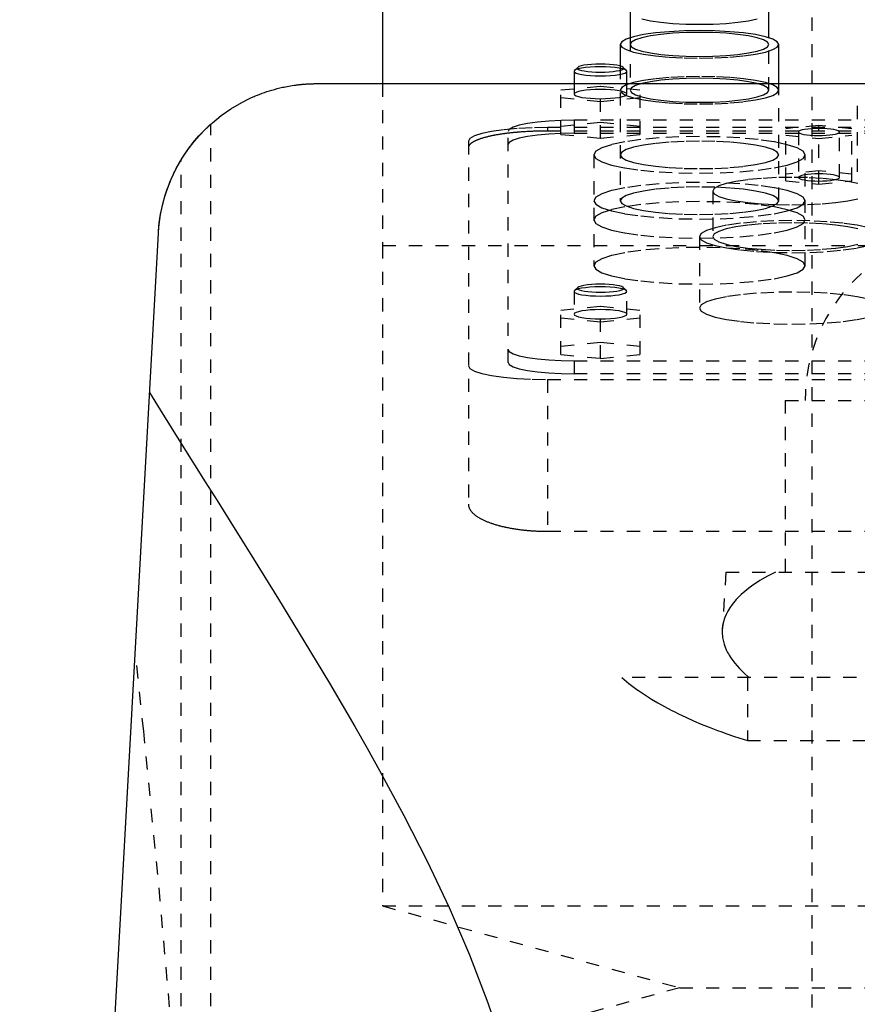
# Model space of a CAD drawing. Extents: x -120 to 120, y -1 to 900.
# Tile 9 of 11: x -72 to -9, y 702 to 776. Entities that reach past the tile are written whole.
import ezdxf

# ---------------------------------------------------------------- set-up
doc = ezdxf.new("R2010")
doc.units = 0
doc.linetypes.add('DASHED', pattern=[2, 1, -1])
doc.layers.add('AM_0', color=7, linetype='CONTINUOUS')
doc.layers.add('AM_3', color=7, linetype='DASHED')

msp = doc.modelspace()

# ---------------------------------------------------------------- linework, layer by layer
at = {"layer": 'AM_0', "color": 7, "linetype": 'CONTINUOUS'}
for p, q in [((-45, 809.3), (-45, 771.5)), ((-26.25, 780.383), (-26.25, 774.978)), ((-15.75, 774.978), (-15.75, 780.383)), ((-27, 774.474), (-27, 772.835)), ((-15, 771.5), (-15, 774.474)), ((-30.469, 772.493), (-30.5, 772.432)), ((-30.5, 772.432), (-30.5, 771.5)), ((-30.223, 772.732), (-30.469, 772.493)), ((-26.531, 772.493), (-26.777, 772.732)), ((-26.5, 771.5), (-26.5, 772.432)), ((-50, 771.5), (50, 771.5)), ((-72.484, 569.6), (-61.982, 760.16))]:
    msp.add_line(p, q, dxfattribs=at)
for points in [[(-15, 774.474), (-15.115, 774.677), (-15.457, 774.873), (-16.011, 775.053), (-16.757, 775.211), (-17.667, 775.34), (-18.704, 775.437), (-19.829, 775.496), (-21, 775.516), (-22.171, 775.496), (-23.296, 775.437), (-24.333, 775.34), (-25.243, 775.211), (-25.989, 775.053), (-26.543, 774.873), (-26.885, 774.677), (-27, 774.474)], [(-28.5, 772.982), (-28.846, 772.976), (-29.179, 772.959), (-29.484, 772.93), (-29.751, 772.891), (-29.968, 772.844), (-30.128, 772.79), (-30.223, 772.732)], [(-26.777, 772.732), (-26.872, 772.79), (-27.032, 772.844), (-27.249, 772.891), (-27.516, 772.93), (-27.821, 772.959), (-28.154, 772.976), (-28.5, 772.982)], [(-28.5, 772.78), (-28.896, 772.773), (-29.275, 772.752), (-29.625, 772.719), (-29.93, 772.675), (-30.178, 772.621), (-30.36, 772.56), (-30.469, 772.493)], [(-26.5, 772.432), (-26.538, 772.5), (-26.652, 772.565), (-26.837, 772.625), (-27.086, 772.678), (-27.389, 772.721), (-27.735, 772.753), (-28.11, 772.773), (-28.5, 772.78)]]:
    msp.add_lwpolyline(points, dxfattribs=at)
for points in [[(-61.982, 760.16, 0), (-61.946, 760.638, 0), (-61.818, 761.58, 0), (-61.618, 762.502, 0), (-61.493, 762.953, 0), (-61.35, 763.396, 0), (-61.016, 764.258, 0), (-60.622, 765.083, 0), (-60.172, 765.867, 0), (-59.669, 766.607, 0), (-59.119, 767.3, 0), (-58.827, 767.629, 0), (-58.525, 767.945, 0), (-57.89, 768.541, 0), (-57.217, 769.087, 0), (-56.494, 769.591, 0), (-55.663, 770.08, 0), (-55.127, 770.35, 0), (-54.967, 770.424, 0), (-54.804, 770.497, 0), (-54.721, 770.532, 0), (-54.638, 770.568, 0), (-54.469, 770.637, 0), (-54.296, 770.705, 0), (-54.209, 770.738, 0), (-54.121, 770.77, 0), (-53.942, 770.834, 0), (-53.759, 770.896, 0), (-53.666, 770.926, 0), (-53.573, 770.956, 0), (-53.383, 771.013, 0), (-53.189, 771.069, 0), (-52.99, 771.122, 0), (-52.786, 771.172, 0), (-52.573, 771.221, 0), (-52.462, 771.245, 0), (-52.346, 771.268, 0), (-52.106, 771.314, 0), (-51.854, 771.356, 0), (-51.701, 771.379, 0), (-51.657, 771.385, 0), (-51.613, 771.391, 0), (-51.59, 771.394, 0), (-51.568, 771.397, 0), (-51.523, 771.403, 0), (-51.478, 771.409, 0), (-51.432, 771.414, 0), (-51.386, 771.42, 0), (-51.34, 771.425, 0), (-51.317, 771.428, 0), (-51.293, 771.43, 0), (-51.247, 771.435, 0), (-51.2, 771.44, 0), (-51.153, 771.444, 0), (-51.106, 771.449, 0), (-51.058, 771.453, 0), (-51.034, 771.455, 0), (-51.01, 771.457, 0), (-50.962, 771.461, 0), (-50.914, 771.465, 0), (-50.89, 771.467, 0), (-50.866, 771.469, 0), (-50.817, 771.472, 0), (-50.769, 771.475, 0), (-50.744, 771.477, 0), (-50.72, 771.478, 0), (-50.671, 771.481, 0), (-50.622, 771.484, 0), (-50.572, 771.486, 0), (-50.523, 771.489, 0), (-50.473, 771.491, 0), (-50.449, 771.492, 0), (-50.424, 771.493, 0), (-50.374, 771.494, 0), (-50.324, 771.496, 0), (-50.275, 771.497, 0), (-50.225, 771.498, 0), (-50.175, 771.499, 0), (-50.15, 771.499, 0), (-50.125, 771.499, 0), (-50.075, 771.5, 0), (-50.025, 771.5, 0), (-50, 771.5, 0)], [(-60.267, 765.713, 0), (-60.178, 765.857, 0), (-59.993, 766.143, 0), (-59.802, 766.422, 0), (-59.706, 766.557, 0), (-59.609, 766.688, 0), (-59.419, 766.935, 0), (-59.237, 767.16, 0), (-59.067, 767.36, 0), (-58.91, 767.538, 0), (-58.759, 767.702, 0), (-58.687, 767.779, 0), (-58.617, 767.852, 0), (-58.485, 767.986, 0), (-58.366, 768.103, 0), (-58.263, 768.202, 0), (-58.175, 768.284, 0), (-58.105, 768.349, 0), (-58.077, 768.375, 0), (-58.053, 768.397, 0), (-58.019, 768.427, 0), (-58.002, 768.442, 0), (-58, 768.444, 0)], [(-61.982, 760.16, 0), (-61.972, 760.323, 0), (-61.945, 760.648, 0), (-61.909, 760.972, 0), (-61.888, 761.134, 0), (-61.865, 761.295, 0), (-61.812, 761.617, 0), (-61.75, 761.937, 0), (-61.679, 762.255, 0), (-61.6, 762.572, 0), (-61.512, 762.886, 0), (-61.465, 763.042, 0), (-61.416, 763.197, 0), (-61.312, 763.506, 0), (-61.199, 763.812, 0), (-61.077, 764.115, 0), (-60.948, 764.414, 0), (-60.81, 764.709, 0), (-60.738, 764.856, 0), (-60.665, 765.001, 0), (-60.511, 765.289, 0), (-60.35, 765.572, 0), (-60.267, 765.713, 0)], [(-62.647, 748.09, 0), (-61.845, 746.794, 0), (-60.178, 744.119, 0), (-58.435, 741.339, 0), (-57.538, 739.912, 0), (-56.627, 738.461, 0), (-54.769, 735.491, 0), (-52.872, 732.435, 0), (-50.953, 729.298, 0), (-49.027, 726.088, 0), (-47.112, 722.808, 0), (-46.165, 721.143, 0), (-45.227, 719.464, 0), (-43.392, 716.06, 0), (-41.63, 712.599, 0), (-39.965, 709.079, 0), (-38.423, 705.5, 0), (-37.036, 701.859, 0), (-36.41, 700.014, 0)]]:
    msp.add_polyline3d(points, dxfattribs=at)
at = {"layer": 'AM_3', "color": 6, "linetype": 'DASHED'}
for p, q in [((-12.5, 858.5), (-12.5, 396.5)), ((-26.25, 774.978), (-26.25, 771.001)), ((-15.75, 771.001), (-15.75, 774.978)), ((-27, 772.835), (-27, 762.63)), ((-45, 771.5), (-45, 759.25)), ((-31.5, 771.019), (-28.5, 771.32)), ((-30.5, 771.5), (-30.5, 770.709)), ((-28.5, 771.32), (-25.5, 771.019)), ((-28.5, 767.359), (-28.5, 771.32)), ((-26.5, 770.709), (-26.5, 771.5)), ((-15, 762.63), (-15, 771.5)), ((-31.5, 767.66), (-31.5, 771.019)), ((-25.5, 767.66), (-25.5, 771.019)), ((-28.5, 770.117), (-31.5, 770.417)), ((-25.5, 770.417), (-28.5, 770.117)), ((-9.048, 769.814), (-9.048, 764.791)), ((-58, 569.6), (-58, 768.444)), ((-28.5, 768.563), (-31.5, 768.262)), ((-30.5, 768.733), (-30.5, 767.748)), ((30.5, 768.733), (-30.5, 768.733)), ((-25.5, 768.262), (-28.5, 768.563)), ((-11.95, 768.34), (-14.45, 768.089)), ((-11.95, 763.891), (-11.95, 768.34)), ((-9.45, 768.089), (-11.95, 768.34)), ((-35.5, 750.383), (-35.5, 767.865)), ((32.5, 768.182), (-32.5, 768.182)), ((-32.5, 768.182), (-32.5, 767.91)), ((32.5, 767.91), (-32.5, 767.91)), ((-31.5, 767.66), (-28.5, 767.359)), ((-30.5, 767.748), (30.5, 767.748)), ((-28.5, 767.359), (-25.5, 767.66)), ((-14.45, 764.141), (-14.45, 768.089)), ((-14.45, 767.588), (-11.95, 767.337)), ((-13.5, 767.839), (-13.5, 764.392)), ((-11.95, 767.337), (-9.45, 767.588)), ((-10.4, 764.392), (-10.4, 767.839)), ((-9.45, 764.141), (-9.45, 768.089)), ((-38.5, 767.14), (-38.5, 739.634)), ((-29, 766.103), (-29, 757.706)), ((-13, 757.706), (-13, 766.103)), ((-60.267, 569.6), (-60.267, 765.713)), ((-11.95, 764.893), (-14.45, 764.642)), ((-9.45, 764.642), (-11.95, 764.893)), ((-14.45, 764.141), (-11.95, 763.891)), ((-11.95, 763.891), (-9.45, 764.141)), ((-20, 763.357), (-20, 759.91)), ((-21, 759.91), (-21, 754.494)), ((-45, 759.25), (-45, 709.2)), ((-45, 759.25), (45, 759.25)), ((-45, 759.25), (0, 759.25)), ((-30.469, 755.817), (-30.5, 755.756)), ((-30.5, 755.756), (-30.5, 754.032)), ((-30.223, 756.056), (-30.469, 755.817)), ((-26.531, 755.817), (-26.777, 756.056)), ((-26.5, 754.032), (-26.5, 755.756)), ((-31.5, 754.342), (-28.5, 754.643)), ((-31.5, 750.99), (-31.5, 754.342)), ((-28.5, 754.643), (-25.5, 754.342)), ((-28.5, 750.689), (-28.5, 754.643)), ((-25.5, 750.99), (-25.5, 754.342)), ((-28.5, 753.44), (-31.5, 753.741)), ((-25.5, 753.741), (-28.5, 753.44)), ((-28.5, 751.892), (-31.5, 751.591)), ((-25.5, 751.591), (-28.5, 751.892)), ((-31.5, 750.99), (-28.5, 750.689)), ((-30.5, 750.5), (-30.5, 749.515)), ((-30.5, 750.5), (30.5, 750.5)), ((-28.5, 750.689), (-25.5, 750.99)), ((-32.5, 749.081), (32.5, 749.081)), ((-32.5, 749.081), (-32.5, 737.586)), ((30.5, 749.515), (-30.5, 749.515)), ((-14.5, 747.5), (-14.5, 734.5)), ((-14.5, 747.5), (14.5, 747.5)), ((-32.5, 737.586), (32.5, 737.586)), ((-19, 734.5), (-19.272, 730.154)), ((-19, 734.5), (19, 734.5)), ((26.891, 726.5), (-26.891, 726.5)), ((-17.375, 726.5), (-17.375, 721.733)), ((-17.375, 721.733), (17.375, 721.733)), ((-45, 709.2), (-22.5, 703)), ((-45, 709.2), (45, 709.2)), ((-22.5, 703), (-45, 696.8)), ((-22.5, 703), (22.5, 703))]:
    msp.add_line(p, q, dxfattribs=at)
for points in [[(-25.365, 776.403), (-24.712, 776.265), (-23.917, 776.152), (-23.009, 776.068), (-22.024, 776.016), (-21, 775.998), (-19.976, 776.016), (-18.991, 776.068), (-18.083, 776.152), (-17.288, 776.265), (-16.635, 776.403)], [(-27, 774.474), (-26.885, 774.271), (-26.543, 774.075), (-25.989, 773.895), (-25.243, 773.737), (-24.333, 773.608), (-23.296, 773.511), (-22.171, 773.452), (-21, 773.432), (-19.829, 773.452), (-18.704, 773.511), (-17.667, 773.608), (-16.757, 773.737), (-16.011, 773.895), (-15.457, 774.075), (-15.115, 774.271), (-15, 774.474)], [(-30.5, 772.432), (-30.462, 772.364), (-30.348, 772.299), (-30.163, 772.239), (-29.914, 772.187), (-29.611, 772.143), (-29.265, 772.111), (-28.89, 772.092), (-28.5, 772.085), (-28.11, 772.092), (-27.735, 772.111), (-27.389, 772.143), (-27.086, 772.187), (-26.837, 772.239), (-26.652, 772.299), (-26.538, 772.364), (-26.5, 772.432)], [(-30.223, 772.732), (-30.25, 772.673), (-30.211, 772.615), (-30.108, 772.559), (-29.945, 772.507), (-29.727, 772.462), (-29.463, 772.425), (-29.163, 772.397), (-28.838, 772.38), (-28.5, 772.375), (-28.162, 772.38), (-27.837, 772.397), (-27.537, 772.425), (-27.273, 772.462), (-27.055, 772.507), (-26.892, 772.559), (-26.789, 772.615), (-26.75, 772.673), (-26.777, 772.732)], [(-28.5, 771.056), (-28.89, 771.049), (-29.265, 771.03), (-29.611, 770.998), (-29.914, 770.954), (-30.163, 770.902), (-30.348, 770.842), (-30.462, 770.777), (-30.5, 770.709), (-30.462, 770.641), (-30.348, 770.576), (-30.163, 770.516), (-29.914, 770.463), (-29.611, 770.42), (-29.265, 770.388), (-28.89, 770.368), (-28.5, 770.362), (-28.11, 770.368), (-27.735, 770.388), (-27.389, 770.42), (-27.086, 770.463), (-26.837, 770.516), (-26.652, 770.576), (-26.538, 770.641), (-26.5, 770.709)], [(-26.5, 770.709), (-26.538, 770.777), (-26.652, 770.842), (-26.837, 770.902), (-27.086, 770.954), (-27.389, 770.998), (-27.735, 771.03), (-28.11, 771.049), (-28.5, 771.056)], [(-30.5, 768.733), (-31.475, 768.716), (-32.413, 768.667), (-33.278, 768.587), (-34.036, 768.479), (-34.657, 768.347), (-35.119, 768.197), (-35.404, 768.034), (-35.5, 767.865)], [(-32.5, 768.182), (-33.671, 768.162), (-34.796, 768.103), (-35.833, 768.007), (-36.743, 767.877), (-37.489, 767.719), (-38.043, 767.539), (-38.385, 767.344), (-38.5, 767.14)], [(-30.5, 767.748), (-31.475, 767.732), (-32.413, 767.682), (-33.278, 767.602), (-34.036, 767.494), (-34.657, 767.362), (-35.119, 767.212), (-35.404, 767.049), (-35.5, 766.88)], [(-13.411, 767.749), (-13.281, 767.701), (-13.099, 767.658), (-12.871, 767.622), (-12.608, 767.595), (-12.319, 767.577), (-12.015, 767.57), (-11.709, 767.573), (-11.413, 767.586), (-11.137, 767.61), (-10.893, 767.642), (-10.691, 767.682), (-10.537, 767.728), (-10.439, 767.778), (-10.401, 767.831), (-10.422, 767.884), (-10.504, 767.936), (-10.642, 767.983), (-10.831, 768.025), (-11.064, 768.06), (-11.332, 768.086), (-11.624, 768.102), (-11.928, 768.108), (-12.234, 768.103), (-12.528, 768.088), (-12.8, 768.064), (-13.038, 768.03), (-13.234, 767.989), (-13.38, 767.943), (-13.47, 767.892), (-13.5, 767.839)], [(-13.5, 767.839), (-13.478, 767.793), (-13.411, 767.749)], [(-9.011, 763.936), (-9.757, 764.094), (-10.667, 764.223), (-11.704, 764.32), (-12.829, 764.379), (-14, 764.399), (-15.171, 764.379), (-16.296, 764.32), (-17.333, 764.223), (-18.243, 764.094), (-18.989, 763.936), (-19.543, 763.756), (-19.885, 763.56), (-20, 763.357), (-19.885, 763.154), (-19.543, 762.958), (-18.989, 762.778), (-18.243, 762.62), (-17.333, 762.491), (-16.296, 762.394), (-15.171, 762.335), (-14, 762.315), (-12.829, 762.335), (-11.704, 762.394), (-10.667, 762.491), (-9.757, 762.62), (-9.011, 762.778)], [(-8.18, 760.586), (-9.05, 760.77), (-10.111, 760.921), (-11.321, 761.033), (-12.634, 761.102), (-14, 761.126), (-15.366, 761.102), (-16.679, 761.033), (-17.889, 760.921), (-18.95, 760.77), (-19.82, 760.586), (-20.467, 760.375), (-20.865, 760.147), (-21, 759.91), (-20.865, 759.673), (-20.467, 759.445), (-19.82, 759.235), (-18.95, 759.051), (-17.889, 758.9), (-16.679, 758.787), (-15.366, 758.718), (-14, 758.695), (-12.634, 758.718), (-11.321, 758.787), (-10.111, 758.9), (-9.05, 759.051), (-8.18, 759.235)], [(-9.011, 760.489), (-9.757, 760.647), (-10.667, 760.777), (-11.704, 760.873), (-12.829, 760.932), (-14, 760.952), (-15.171, 760.932), (-16.296, 760.873), (-17.333, 760.777), (-18.243, 760.647), (-18.989, 760.489), (-19.543, 760.309), (-19.885, 760.113), (-20, 759.91), (-19.885, 759.707), (-19.543, 759.511), (-18.989, 759.331), (-18.243, 759.173), (-17.333, 759.044), (-16.296, 758.948), (-15.171, 758.888), (-14, 758.868), (-12.829, 758.888), (-11.704, 758.948), (-10.667, 759.044), (-9.757, 759.173), (-9.011, 759.331)], [(-30.5, 755.756), (-30.461, 755.688), (-30.347, 755.622), (-30.161, 755.562), (-29.911, 755.51), (-29.606, 755.466), (-29.259, 755.434), (-28.882, 755.415), (-28.49, 755.408), (-28.099, 755.416), (-27.723, 755.436), (-27.378, 755.468), (-27.075, 755.512), (-26.828, 755.565), (-26.646, 755.626), (-26.535, 755.691), (-26.5, 755.759), (-26.543, 755.827), (-26.661, 755.892), (-26.85, 755.952), (-27.103, 756.004), (-27.41, 756.047), (-27.76, 756.078), (-28.138, 756.097), (-28.53, 756.103), (-28.92, 756.095), (-29.295, 756.074), (-29.639, 756.041), (-29.938, 755.997), (-30.183, 755.944), (-30.362, 755.883), (-30.469, 755.817)], [(-30.223, 756.056), (-30.25, 755.996), (-30.21, 755.937), (-30.105, 755.881), (-29.939, 755.829), (-29.718, 755.784), (-29.451, 755.747), (-29.147, 755.72), (-28.819, 755.703), (-28.479, 755.698), (-28.139, 755.705), (-27.813, 755.722), (-27.513, 755.751), (-27.251, 755.789), (-27.037, 755.835), (-26.878, 755.888), (-26.781, 755.945), (-26.75, 756.004), (-26.785, 756.063), (-26.886, 756.12), (-27.049, 756.172), (-27.266, 756.217), (-27.531, 756.255), (-27.833, 756.283), (-28.16, 756.3), (-28.5, 756.306)], [(-28.5, 756.306), (-28.846, 756.3), (-29.179, 756.282), (-29.484, 756.253), (-29.751, 756.214), (-29.968, 756.167), (-30.128, 756.114), (-30.223, 756.056)], [(-8.18, 755.169), (-9.05, 755.353), (-10.111, 755.505), (-11.321, 755.617), (-12.634, 755.686), (-14, 755.71), (-15.366, 755.686), (-16.679, 755.617), (-17.889, 755.505), (-18.95, 755.353), (-19.82, 755.169), (-20.467, 754.959), (-20.865, 754.731), (-21, 754.494), (-20.865, 754.257), (-20.467, 754.029), (-19.82, 753.819), (-18.95, 753.634), (-17.889, 753.483), (-16.679, 753.371), (-15.366, 753.302), (-14, 753.278), (-12.634, 753.302), (-11.321, 753.371), (-10.111, 753.483), (-9.05, 753.634), (-8.18, 753.819)], [(-35.5, 751.368), (-35.404, 751.199), (-35.119, 751.036), (-34.657, 750.886), (-34.036, 750.754), (-33.278, 750.646), (-32.413, 750.566), (-31.475, 750.517), (-30.5, 750.5)], [(-38.5, 750.123), (-38.385, 749.92), (-38.043, 749.724), (-37.489, 749.544), (-36.743, 749.386), (-35.833, 749.257), (-34.796, 749.16), (-33.671, 749.101), (-32.5, 749.081)], [(-35.5, 750.383), (-35.404, 750.214), (-35.119, 750.051), (-34.657, 749.901), (-34.036, 749.769), (-33.278, 749.662), (-32.413, 749.581), (-31.475, 749.532), (-30.5, 749.515)]]:
    msp.add_lwpolyline(points, dxfattribs=at)
for points in [[(-26.25, 774.474), (-26.149, 774.296), (-25.85, 774.125), (-25.365, 773.968), (-24.712, 773.829), (-23.917, 773.716), (-23.009, 773.632), (-22.024, 773.58), (-21, 773.562), (-19.976, 773.58), (-18.991, 773.632), (-18.083, 773.716), (-17.288, 773.829), (-16.635, 773.968), (-16.15, 774.125), (-15.851, 774.296), (-15.75, 774.474), (-15.851, 774.652), (-16.15, 774.823), (-16.635, 774.981), (-17.288, 775.119), (-18.083, 775.232), (-18.991, 775.316), (-19.976, 775.368), (-21, 775.386), (-22.024, 775.368), (-23.009, 775.316), (-23.917, 775.232), (-24.712, 775.119), (-25.365, 774.981), (-25.85, 774.823), (-26.149, 774.652)], [(-27, 771.001), (-26.885, 770.798), (-26.543, 770.602), (-25.989, 770.422), (-25.243, 770.264), (-24.333, 770.135), (-23.296, 770.038), (-22.171, 769.979), (-21, 769.959), (-19.829, 769.979), (-18.704, 770.038), (-17.667, 770.135), (-16.757, 770.264), (-16.011, 770.422), (-15.457, 770.602), (-15.115, 770.798), (-15, 771.001), (-15.115, 771.204), (-15.457, 771.4), (-16.011, 771.58), (-16.757, 771.738), (-17.667, 771.867), (-18.704, 771.964), (-19.829, 772.023), (-21, 772.043), (-22.171, 772.023), (-23.296, 771.964), (-24.333, 771.867), (-25.243, 771.738), (-25.989, 771.58), (-26.543, 771.4), (-26.885, 771.204)], [(-26.25, 771.001), (-26.149, 770.823), (-25.85, 770.652), (-25.365, 770.495), (-24.712, 770.356), (-23.917, 770.243), (-23.009, 770.159), (-22.024, 770.107), (-21, 770.089), (-19.976, 770.107), (-18.991, 770.159), (-18.083, 770.243), (-17.288, 770.356), (-16.635, 770.495), (-16.15, 770.652), (-15.851, 770.823), (-15.75, 771.001), (-15.851, 771.179), (-16.15, 771.35), (-16.635, 771.508), (-17.288, 771.646), (-18.083, 771.759), (-18.991, 771.843), (-19.976, 771.895), (-21, 771.913), (-22.024, 771.895), (-23.009, 771.843), (-23.917, 771.759), (-24.712, 771.646), (-25.365, 771.508), (-25.85, 771.35), (-26.149, 771.179)], [(-29, 766.103), (-28.846, 765.832), (-28.391, 765.572), (-27.652, 765.331), (-26.657, 765.121), (-25.445, 764.948), (-24.061, 764.82), (-22.561, 764.741), (-21, 764.714), (-19.439, 764.741), (-17.939, 764.82), (-16.555, 764.948), (-15.343, 765.121), (-14.348, 765.331), (-13.609, 765.572), (-13.154, 765.832), (-13, 766.103), (-13.154, 766.374), (-13.609, 766.635), (-14.348, 766.875), (-15.343, 767.085), (-16.555, 767.258), (-17.939, 767.387), (-19.439, 767.466), (-21, 767.492), (-22.561, 767.466), (-24.061, 767.387), (-25.445, 767.258), (-26.657, 767.085), (-27.652, 766.875), (-28.391, 766.635), (-28.846, 766.374)], [(-27, 766.103), (-26.885, 765.9), (-26.543, 765.704), (-25.989, 765.524), (-25.243, 765.366), (-24.333, 765.237), (-23.296, 765.141), (-22.171, 765.081), (-21, 765.061), (-19.829, 765.081), (-18.704, 765.141), (-17.667, 765.237), (-16.757, 765.366), (-16.011, 765.524), (-15.457, 765.704), (-15.115, 765.9), (-15, 766.103), (-15.115, 766.306), (-15.457, 766.502), (-16.011, 766.682), (-16.757, 766.84), (-17.667, 766.969), (-18.704, 767.066), (-19.829, 767.125), (-21, 767.145), (-22.171, 767.125), (-23.296, 767.066), (-24.333, 766.969), (-25.243, 766.84), (-25.989, 766.682), (-26.543, 766.502), (-26.885, 766.306)], [(-10.4, 764.392), (-10.43, 764.444), (-10.518, 764.495), (-10.661, 764.541), (-10.854, 764.582), (-11.089, 764.616), (-11.357, 764.641), (-11.648, 764.656), (-11.95, 764.661), (-12.252, 764.656), (-12.543, 764.641), (-12.811, 764.616), (-13.046, 764.582), (-13.239, 764.541), (-13.382, 764.495), (-13.47, 764.444), (-13.5, 764.392), (-13.47, 764.339), (-13.382, 764.289), (-13.239, 764.242), (-13.046, 764.202), (-12.811, 764.168), (-12.543, 764.143), (-12.252, 764.128), (-11.95, 764.123), (-11.648, 764.128), (-11.357, 764.143), (-11.089, 764.168), (-10.854, 764.202), (-10.661, 764.242), (-10.518, 764.289), (-10.43, 764.339)], [(-29, 762.63), (-28.846, 762.359), (-28.391, 762.099), (-27.652, 761.858), (-26.657, 761.648), (-25.445, 761.475), (-24.061, 761.347), (-22.561, 761.268), (-21, 761.241), (-19.439, 761.268), (-17.939, 761.347), (-16.555, 761.475), (-15.343, 761.648), (-14.348, 761.858), (-13.609, 762.099), (-13.154, 762.359), (-13, 762.63), (-13.154, 762.901), (-13.609, 763.162), (-14.348, 763.402), (-15.343, 763.613), (-16.555, 763.785), (-17.939, 763.914), (-19.439, 763.993), (-21, 764.019), (-22.561, 763.993), (-24.061, 763.914), (-25.445, 763.785), (-26.657, 763.613), (-27.652, 763.402), (-28.391, 763.162), (-28.846, 762.901)], [(-27, 762.63), (-26.885, 762.427), (-26.543, 762.231), (-25.989, 762.051), (-25.243, 761.893), (-24.333, 761.764), (-23.296, 761.668), (-22.171, 761.608), (-21, 761.588), (-19.829, 761.608), (-18.704, 761.668), (-17.667, 761.764), (-16.757, 761.893), (-16.011, 762.051), (-15.457, 762.231), (-15.115, 762.427), (-15, 762.63), (-15.115, 762.833), (-15.457, 763.029), (-16.011, 763.209), (-16.757, 763.367), (-17.667, 763.496), (-18.704, 763.593), (-19.829, 763.652), (-21, 763.672), (-22.171, 763.652), (-23.296, 763.593), (-24.333, 763.496), (-25.243, 763.367), (-25.989, 763.209), (-26.543, 763.029), (-26.885, 762.833)], [(-29, 761.179), (-28.846, 760.908), (-28.391, 760.648), (-27.652, 760.408), (-26.657, 760.197), (-25.445, 760.024), (-24.061, 759.896), (-22.561, 759.817), (-21, 759.79), (-19.439, 759.817), (-17.939, 759.896), (-16.555, 760.024), (-15.343, 760.197), (-14.348, 760.408), (-13.609, 760.648), (-13.154, 760.908), (-13, 761.179), (-13.154, 761.45), (-13.609, 761.711), (-14.348, 761.951), (-15.343, 762.162), (-16.555, 762.334), (-17.939, 762.463), (-19.439, 762.542), (-21, 762.568), (-22.561, 762.542), (-24.061, 762.463), (-25.445, 762.334), (-26.657, 762.162), (-27.652, 761.951), (-28.391, 761.711), (-28.846, 761.45)], [(-29, 757.706), (-28.846, 757.435), (-28.391, 757.175), (-27.652, 756.935), (-26.657, 756.724), (-25.445, 756.551), (-24.061, 756.423), (-22.561, 756.344), (-21, 756.317), (-19.439, 756.344), (-17.939, 756.423), (-16.555, 756.551), (-15.343, 756.724), (-14.348, 756.935), (-13.609, 757.175), (-13.154, 757.435), (-13, 757.706), (-13.154, 757.977), (-13.609, 758.238), (-14.348, 758.478), (-15.343, 758.689), (-16.555, 758.861), (-17.939, 758.99), (-19.439, 759.069), (-21, 759.096), (-22.561, 759.069), (-24.061, 758.99), (-25.445, 758.861), (-26.657, 758.689), (-27.652, 758.478), (-28.391, 758.238), (-28.846, 757.977)], [(-26.5, 754.032), (-26.538, 754.1), (-26.652, 754.165), (-26.837, 754.225), (-27.086, 754.278), (-27.389, 754.321), (-27.735, 754.353), (-28.11, 754.373), (-28.5, 754.38), (-28.89, 754.373), (-29.265, 754.353), (-29.611, 754.321), (-29.914, 754.278), (-30.163, 754.225), (-30.348, 754.165), (-30.462, 754.1), (-30.5, 754.032), (-30.462, 753.965), (-30.348, 753.899), (-30.163, 753.839), (-29.914, 753.787), (-29.611, 753.744), (-29.265, 753.711), (-28.89, 753.692), (-28.5, 753.685), (-28.11, 753.692), (-27.735, 753.711), (-27.389, 753.744), (-27.086, 753.787), (-26.837, 753.839), (-26.652, 753.899), (-26.538, 753.965)]]:
    msp.add_lwpolyline(points, close=True, dxfattribs=at)
for points in [[(-32.5, 767.91, 0), (-32.542, 767.91, 0), (-32.626, 767.909, 0), (-32.711, 767.909, 0), (-32.753, 767.909, 0), (-32.795, 767.908, 0), (-32.881, 767.907, 0), (-32.966, 767.906, 0), (-33.052, 767.904, 0), (-33.137, 767.903, 0), (-33.223, 767.901, 0), (-33.266, 767.9, 0), (-33.309, 767.898, 0), (-33.396, 767.896, 0), (-33.482, 767.893, 0), (-33.568, 767.89, 0), (-33.654, 767.887, 0), (-33.74, 767.883, 0), (-33.783, 767.881, 0), (-33.826, 767.879, 0), (-33.912, 767.875, 0), (-33.998, 767.87, 0), (-34.041, 767.868, 0), (-34.083, 767.866, 0), (-34.168, 767.861, 0), (-34.253, 767.855, 0), (-34.296, 767.853, 0), (-34.338, 767.85, 0), (-34.422, 767.844, 0), (-34.506, 767.838, 0), (-34.59, 767.832, 0), (-34.673, 767.825, 0), (-34.756, 767.818, 0), (-34.797, 767.815, 0), (-34.838, 767.811, 0), (-34.919, 767.804, 0), (-35.001, 767.796, 0), (-35.081, 767.789, 0), (-35.161, 767.781, 0), (-35.24, 767.772, 0), (-35.28, 767.768, 0), (-35.319, 767.764, 0), (-35.397, 767.755, 0), (-35.474, 767.746, 0), (-35.551, 767.737, 0), (-35.626, 767.727, 0), (-35.701, 767.717, 0), (-35.738, 767.713, 0), (-35.775, 767.708, 0), (-35.849, 767.697, 0), (-35.921, 767.687, 0), (-35.992, 767.677, 0), (-36.063, 767.666, 0), (-36.133, 767.655, 0), (-36.167, 767.65, 0), (-36.201, 767.644, 0), (-36.269, 767.633, 0), (-36.336, 767.621, 0), (-36.401, 767.61, 0), (-36.466, 767.598, 0), (-36.529, 767.586, 0), (-36.561, 767.58, 0), (-36.592, 767.574, 0), (-36.653, 767.562, 0), (-36.714, 767.55, 0), (-36.743, 767.544, 0), (-36.773, 767.537, 0), (-36.832, 767.525, 0), (-36.89, 767.512, 0), (-36.918, 767.505, 0), (-36.947, 767.499, 0), (-37.004, 767.485, 0), (-37.06, 767.472, 0), (-37.115, 767.458, 0), (-37.17, 767.444, 0), (-37.224, 767.43, 0), (-37.25, 767.423, 0), (-37.277, 767.415, 0), (-37.329, 767.401, 0), (-37.38, 767.386, 0), (-37.43, 767.371, 0), (-37.48, 767.356, 0), (-37.528, 767.34, 0), (-37.552, 767.332, 0), (-37.576, 767.325, 0), (-37.622, 767.309, 0), (-37.668, 767.293, 0), (-37.712, 767.277, 0), (-37.755, 767.26, 0), (-37.797, 767.244, 0), (-37.818, 767.236, 0), (-37.839, 767.227, 0), (-37.878, 767.211, 0), (-37.917, 767.194, 0), (-37.955, 767.177, 0), (-37.991, 767.16, 0), (-38.026, 767.142, 0), (-38.044, 767.134, 0), (-38.06, 767.125, 0), (-38.093, 767.107, 0), (-38.125, 767.09, 0), (-38.155, 767.072, 0), (-38.184, 767.054, 0), (-38.212, 767.036, 0), (-38.225, 767.027, 0), (-38.238, 767.018, 0), (-38.264, 767, 0), (-38.288, 766.982, 0), (-38.299, 766.973, 0), (-38.31, 766.964, 0), (-38.332, 766.946, 0), (-38.352, 766.928, 0), (-38.361, 766.919, 0), (-38.371, 766.909, 0), (-38.388, 766.891, 0), (-38.404, 766.873, 0), (-38.419, 766.854, 0), (-38.433, 766.836, 0), (-38.445, 766.818, 0), (-38.451, 766.808, 0), (-38.456, 766.799, 0), (-38.466, 766.781, 0), (-38.475, 766.762, 0), (-38.482, 766.744, 0), (-38.488, 766.726, 0), (-38.493, 766.708, 0), (-38.495, 766.699, 0), (-38.496, 766.689, 0), (-38.499, 766.671, 0), (-38.5, 766.653, 0), (-38.5, 766.644, 0)], [(-38.5, 739.634, 0), (-38.5, 739.62, 0), (-38.499, 739.592, 0), (-38.496, 739.563, 0), (-38.495, 739.549, 0), (-38.493, 739.535, 0), (-38.488, 739.506, 0), (-38.482, 739.478, 0), (-38.475, 739.449, 0), (-38.467, 739.42, 0), (-38.457, 739.391, 0), (-38.452, 739.377, 0), (-38.446, 739.362, 0), (-38.434, 739.333, 0), (-38.42, 739.304, 0), (-38.405, 739.275, 0), (-38.389, 739.246, 0), (-38.372, 739.217, 0), (-38.363, 739.203, 0), (-38.354, 739.188, 0), (-38.334, 739.159, 0), (-38.313, 739.13, 0), (-38.301, 739.116, 0), (-38.29, 739.101, 0), (-38.266, 739.073, 0), (-38.241, 739.044, 0), (-38.228, 739.03, 0), (-38.215, 739.015, 0), (-38.188, 738.987, 0), (-38.159, 738.958, 0), (-38.129, 738.93, 0), (-38.098, 738.902, 0), (-38.065, 738.874, 0), (-38.048, 738.86, 0), (-38.032, 738.846, 0), (-37.997, 738.818, 0), (-37.961, 738.791, 0), (-37.923, 738.764, 0), (-37.885, 738.736, 0), (-37.845, 738.709, 0), (-37.825, 738.696, 0), (-37.805, 738.683, 0), (-37.763, 738.656, 0), (-37.72, 738.63, 0), (-37.676, 738.604, 0), (-37.631, 738.578, 0), (-37.584, 738.552, 0), (-37.561, 738.54, 0), (-37.537, 738.527, 0), (-37.489, 738.502, 0), (-37.44, 738.477, 0), (-37.39, 738.453, 0), (-37.339, 738.429, 0), (-37.287, 738.405, 0), (-37.261, 738.393, 0), (-37.234, 738.381, 0), (-37.181, 738.358, 0), (-37.126, 738.335, 0), (-37.071, 738.313, 0), (-37.015, 738.291, 0), (-36.959, 738.269, 0), (-36.93, 738.258, 0), (-36.902, 738.247, 0), (-36.844, 738.226, 0), (-36.785, 738.205, 0), (-36.756, 738.195, 0), (-36.726, 738.185, 0), (-36.666, 738.165, 0), (-36.605, 738.145, 0), (-36.574, 738.135, 0), (-36.543, 738.125, 0), (-36.479, 738.106, 0), (-36.415, 738.086, 0), (-36.349, 738.067, 0), (-36.283, 738.048, 0), (-36.215, 738.03, 0), (-36.181, 738.021, 0), (-36.147, 738.012, 0), (-36.077, 737.994, 0), (-36.007, 737.976, 0), (-35.935, 737.958, 0), (-35.863, 737.941, 0), (-35.79, 737.925, 0), (-35.753, 737.916, 0), (-35.716, 737.908, 0), (-35.641, 737.892, 0), (-35.565, 737.876, 0), (-35.488, 737.861, 0), (-35.411, 737.846, 0), (-35.333, 737.831, 0), (-35.294, 737.824, 0), (-35.254, 737.817, 0), (-35.175, 737.803, 0), (-35.094, 737.79, 0), (-35.014, 737.776, 0), (-34.932, 737.764, 0), (-34.851, 737.752, 0), (-34.809, 737.746, 0), (-34.768, 737.74, 0), (-34.685, 737.728, 0), (-34.602, 737.717, 0), (-34.518, 737.707, 0), (-34.434, 737.697, 0), (-34.349, 737.687, 0), (-34.306, 737.682, 0), (-34.264, 737.678, 0), (-34.178, 737.669, 0), (-34.093, 737.66, 0), (-34.05, 737.656, 0), (-34.007, 737.653, 0), (-33.921, 737.645, 0), (-33.834, 737.638, 0), (-33.791, 737.635, 0), (-33.748, 737.631, 0), (-33.661, 737.625, 0), (-33.575, 737.62, 0), (-33.488, 737.614, 0), (-33.401, 737.61, 0), (-33.315, 737.605, 0), (-33.271, 737.603, 0), (-33.228, 737.601, 0), (-33.142, 737.598, 0), (-33.055, 737.595, 0), (-32.969, 737.593, 0), (-32.883, 737.59, 0), (-32.797, 737.589, 0), (-32.755, 737.588, 0), (-32.712, 737.587, 0), (-32.627, 737.587, 0), (-32.542, 737.586, 0), (-32.5, 737.586, 0)], [(-15.238, 734.5, 0), (-15.449, 734.396, 0), (-15.856, 734.183, 0), (-16.244, 733.964, 0), (-16.429, 733.852, 0), (-16.61, 733.739, 0), (-16.954, 733.508, 0), (-17.275, 733.273, 0), (-17.573, 733.034, 0), (-17.847, 732.791, 0), (-18.096, 732.544, 0), (-18.212, 732.421, 0), (-18.322, 732.296, 0), (-18.522, 732.046, 0), (-18.698, 731.795, 0), (-18.849, 731.543, 0), (-18.977, 731.292, 0), (-19.08, 731.043, 0), (-19.124, 730.918, 0), (-19.162, 730.794, 0), (-19.222, 730.541, 0), (-19.261, 730.284, 0), (-19.272, 730.154, 0)], [(-19.272, 730.154, 0), (-19.276, 730.053, 0), (-19.275, 729.85, 0), (-19.26, 729.646, 0), (-19.247, 729.543, 0), (-19.231, 729.44, 0), (-19.187, 729.234, 0), (-19.129, 729.027, 0), (-19.057, 728.819, 0), (-18.97, 728.612, 0), (-18.868, 728.404, 0), (-18.812, 728.301, 0), (-18.752, 728.198, 0), (-18.622, 727.992, 0), (-18.478, 727.787, 0), (-18.32, 727.583, 0), (-18.148, 727.381, 0), (-17.963, 727.181, 0), (-17.865, 727.082, 0), (-17.764, 726.984, 0), (-17.553, 726.788, 0), (-17.33, 726.595, 0), (-17.213, 726.5, 0)], [(-59.995, 688.173, 0), (-60.603, 695.589, 0), (-61.836, 709.583, 0), (-63.093, 722.445, 0), (-63.73, 728.445, 0)], [(-26.891, 726.5, 0), (-26.716, 726.351, 0), (-26.347, 726.054, 0), (-25.954, 725.758, 0), (-25.75, 725.61, 0), (-25.539, 725.463, 0), (-25.101, 725.17, 0), (-24.642, 724.88, 0), (-24.16, 724.594, 0), (-23.658, 724.312, 0), (-23.136, 724.035, 0), (-22.868, 723.898, 0), (-22.594, 723.762, 0), (-22.035, 723.496, 0), (-21.457, 723.236, 0), (-20.864, 722.983, 0), (-20.256, 722.737, 0), (-19.635, 722.499, 0), (-19.319, 722.384, 0), (-19.001, 722.27, 0), (-18.357, 722.048, 0), (-17.704, 721.836, 0), (-17.375, 721.733, 0)]]:
    msp.add_polyline3d(points, dxfattribs=at)
msp.add_arc((0, 747.5), 13, 0, 180, dxfattribs=at)

doc.saveas('drawing.dxf')
